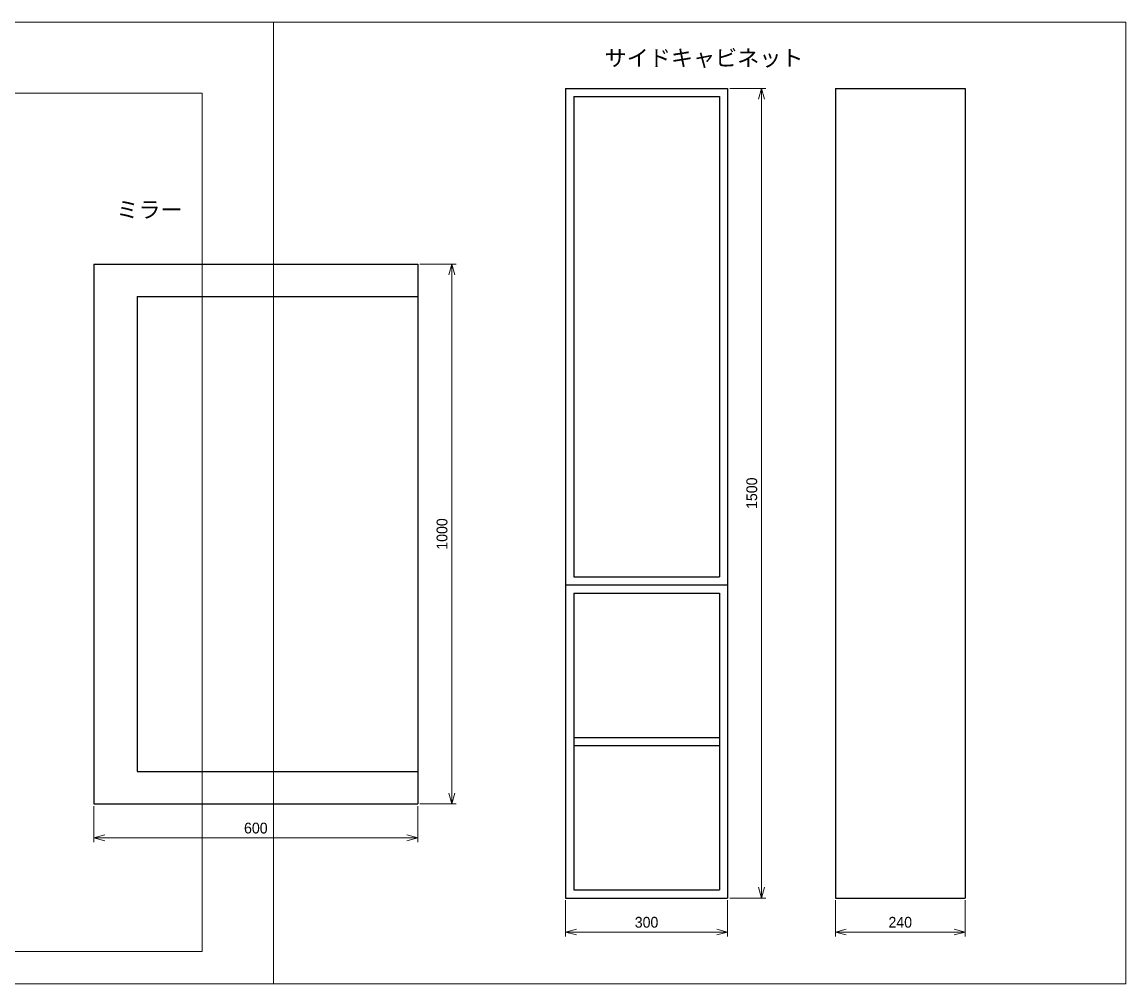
# Model space of a CAD drawing. Header units: millimetres. Extents: x 0 to 4099, y 0 to 1782.
# Tile 2 of 2: x 2054 to 4099, y 0 to 1782. Entities that reach past the tile are written whole.
import ezdxf

# ---------------------------------------------------------------- set-up
doc = ezdxf.new("R2010")
doc.units = ezdxf.units.MM
doc.header["$LTSCALE"] = 0.3
doc.layers.add('HOJO', color=8, linetype='Continuous', lineweight=13, plot=False)
doc.layers.add('寸法', color=2, linetype='Continuous', lineweight=18)
doc.styles.add('MS Pゴシック', font='txt')
doc.dimstyles.new('MyDim S＝1：6', dxfattribs={"dimtxt": 2.5, "dimasz": 2.5, "dimexe": 1, "dimexo": 0.5, "dimgap": 1, "dimtad": 3, "dimdsep": 46, "dimtxsty": 'MS Pゴシック', "dimblk": 'OPEN30', "dimcen": 0, "dimclrd": 256, "dimclre": 256, "dimclrt": 256, "dimazin": 2, "dimtfac": 1, "dimtmove": 0, "dimatfit": 3, "dimldrblk": 'OPEN30', "dimfxl": 1, "dimlwd": 18, "dimlwe": 18, "dimarcsym": 0})

# ---------------------------------------------------------------- blocks, each defined once
blk = doc.blocks.new('_Open30')
at = {"color": 0, "lineweight": -2}
for p, q in [((-1, 0.27), (0, 0)), ((0, 0), (-1, -0.27)), ((0, 0), (-1, 0))]:
    blk.add_line(p, q, dxfattribs=at)
blk = doc.blocks.new('*D7')
at = {"layer": 'Defpoints', "color": 0, "ltscale": 6}
for p in [(2787.5, 1333.6), (2787.5, 333.6), (2850.5, 333.6)]:
    blk.add_point(p, dxfattribs=at)
at = {"layer": '寸法', "lineweight": 18, "ltscale": 6}
for p, q in [((2791.5, 1333.6), (2858.5, 1333.6)), ((2850.5, 1313.6), (2850.5, 353.6)), ((2791.5, 333.6), (2858.5, 333.6))]:
    blk.add_line(p, q, dxfattribs=at)
at = {"layer": '寸法', "lineweight": 18, "ltscale": 6, "xscale": 20, "yscale": 20, "zscale": 20}
for p, rotation in [((2850.5, 1333.6), 90), ((2850.5, 333.6), 270)]:
    blk.add_blockref('_Open30', p, dxfattribs=dict(at, rotation=rotation))
at = {"layer": '寸法', "ltscale": 6, "insert": (2832.5, 833.6), "char_height": 20, "attachment_point": 5, "rotation": 90, "style": 'MS Pゴシック'}
blk.add_mtext('1000', dxfattribs=at)
blk = doc.blocks.new('*D6')
at = {"layer": 'Defpoints', "color": 0, "ltscale": 6}
for p in [(2187.5, 333.6), (2787.5, 333.6), (2787.5, 270.6)]:
    blk.add_point(p, dxfattribs=at)
at = {"layer": '寸法', "lineweight": 18, "ltscale": 6}
for p, q in [((2187.5, 329.6), (2187.5, 262.6)), ((2787.5, 329.6), (2787.5, 262.6)), ((2207.5, 270.6), (2767.5, 270.6))]:
    blk.add_line(p, q, dxfattribs=at)
at = {"layer": '寸法', "lineweight": 18, "ltscale": 6, "xscale": 20, "yscale": 20, "zscale": 20, "rotation": 180}
blk.add_blockref('_Open30', (2187.5, 270.6), dxfattribs=at)
at = {"layer": '寸法', "lineweight": 18, "ltscale": 6, "xscale": 20, "yscale": 20, "zscale": 20}
blk.add_blockref('_Open30', (2787.5, 270.6), dxfattribs=at)
at = {"layer": '寸法', "ltscale": 6, "insert": (2487.5, 288.6), "char_height": 20, "attachment_point": 5, "style": 'MS Pゴシック'}
blk.add_mtext('600', dxfattribs=at)
blk = doc.blocks.new('*D8')
at = {"layer": 'Defpoints', "color": 0, "ltscale": 6}
for p in [(3061.3, 159.1), (3361.3, 159.1), (3361.3, 96.1)]:
    blk.add_point(p, dxfattribs=at)
at = {"layer": '寸法', "lineweight": 18, "ltscale": 6}
for p, q in [((3061.3, 155.1), (3061.3, 88.1)), ((3361.3, 155.1), (3361.3, 88.1)), ((3081.3, 96.1), (3341.3, 96.1))]:
    blk.add_line(p, q, dxfattribs=at)
at = {"layer": '寸法', "lineweight": 18, "ltscale": 6, "xscale": 20, "yscale": 20, "zscale": 20, "rotation": 180}
blk.add_blockref('_Open30', (3061.3, 96.1), dxfattribs=at)
at = {"layer": '寸法', "lineweight": 18, "ltscale": 6, "xscale": 20, "yscale": 20, "zscale": 20}
blk.add_blockref('_Open30', (3361.3, 96.1), dxfattribs=at)
at = {"layer": '寸法', "ltscale": 6, "insert": (3211.3, 114.1), "char_height": 20, "attachment_point": 5, "style": 'MS Pゴシック'}
blk.add_mtext('300', dxfattribs=at)
blk = doc.blocks.new('*D9')
at = {"layer": 'Defpoints', "color": 0, "ltscale": 6}
for p in [(3561.3, 159.1), (3801.3, 159.1), (3801.3, 96.1)]:
    blk.add_point(p, dxfattribs=at)
at = {"layer": '寸法', "lineweight": 18, "ltscale": 6}
for p, q in [((3561.3, 155.1), (3561.3, 88.1)), ((3801.3, 155.1), (3801.3, 88.1)), ((3581.3, 96.1), (3781.3, 96.1))]:
    blk.add_line(p, q, dxfattribs=at)
at = {"layer": '寸法', "lineweight": 18, "ltscale": 6, "xscale": 20, "yscale": 20, "zscale": 20, "rotation": 180}
blk.add_blockref('_Open30', (3561.3, 96.1), dxfattribs=at)
at = {"layer": '寸法', "lineweight": 18, "ltscale": 6, "xscale": 20, "yscale": 20, "zscale": 20}
blk.add_blockref('_Open30', (3801.3, 96.1), dxfattribs=at)
at = {"layer": '寸法', "ltscale": 6, "insert": (3681.3, 114.1), "char_height": 20, "attachment_point": 5, "style": 'MS Pゴシック'}
blk.add_mtext('240', dxfattribs=at)
blk = doc.blocks.new('*D10')
at = {"layer": 'Defpoints', "color": 0, "ltscale": 6}
for p in [(3361.3, 1659.1), (3361.3, 159.1), (3424.3, 159.1)]:
    blk.add_point(p, dxfattribs=at)
at = {"layer": '寸法', "lineweight": 18, "ltscale": 6}
for p, q in [((3365.3, 1659.1), (3432.3, 1659.1)), ((3424.3, 1639.1), (3424.3, 179.1)), ((3365.3, 159.1), (3432.3, 159.1))]:
    blk.add_line(p, q, dxfattribs=at)
at = {"layer": '寸法', "lineweight": 18, "ltscale": 6, "xscale": 20, "yscale": 20, "zscale": 20}
for p, rotation in [((3424.3, 1659.1), 90), ((3424.3, 159.1), 270)]:
    blk.add_blockref('_Open30', p, dxfattribs=dict(at, rotation=rotation))
at = {"layer": '寸法', "ltscale": 6, "insert": (3406.3, 909.1), "char_height": 20, "attachment_point": 5, "rotation": 90, "style": 'MS Pゴシック'}
blk.add_mtext('1500', dxfattribs=at)

msp = doc.modelspace()

# ---------------------------------------------------------------- linework, layer by layer
at = {"ltscale": 6}
for p, q in [((3061.331, 1659.132), (3061.331, 159.132)), ((3061.331, 1659.132), (3361.331, 1659.132)), ((3361.331, 1659.132), (3361.331, 159.132)), ((3561.331, 1659.132), (3561.331, 159.132)), ((3561.331, 1659.132), (3801.331, 1659.132)), ((3801.331, 1659.132), (3801.331, 159.132)), ((3076.331, 1644.132), (3076.331, 754.132)), ((3076.331, 1644.132), (3346.331, 1644.132)), ((3346.331, 1644.132), (3346.331, 754.132)), ((2187.543, 1333.617), (2187.543, 333.617)), ((2187.543, 1333.617), (2787.543, 1333.617)), ((2787.543, 1333.617), (2787.543, 333.617)), ((2267.543, 1273.617), (2267.543, 393.617)), ((2267.543, 1273.617), (2787.543, 1273.617)), ((3061.331, 739.132), (3361.331, 739.132)), ((3076.331, 754.132), (3346.331, 754.132)), ((3076.331, 724.132), (3346.331, 724.132)), ((3076.331, 724.132), (3076.331, 174.132)), ((3346.331, 724.132), (3346.331, 174.132)), ((3076.331, 456.632), (3346.331, 456.632)), ((3076.331, 441.632), (3346.331, 441.632)), ((2267.543, 393.617), (2787.543, 393.617)), ((2187.543, 333.617), (2787.543, 333.617)), ((3076.331, 174.132), (3346.331, 174.132)), ((3061.331, 159.132), (3361.331, 159.132)), ((3561.331, 159.132), (3801.331, 159.132))]:
    msp.add_line(p, q, dxfattribs=at)
at = {"layer": 'HOJO', "ltscale": 6}
for p, q in [((0, 1782), (4099.332, 1782)), ((2460, 1782), (2520, 1782)), ((2520, 1782), (2520, 0)), ((4099.332, 1782), (4099.332, 0)), ((2388, 1650), (150, 1650)), ((2388, 60), (2388, 1650)), ((2388, 60), (150, 60)), ((2520, 0), (0, 0)), ((4099.332, 0), (2520, 0))]:
    msp.add_line(p, q, dxfattribs=at)

# ---------------------------------------------------------------- texts
at = {"ltscale": 6, "char_height": 30, "attachment_point": 7, "style": 'MS Pゴシック'}
for s, insert in [('サイドキャビネット', (3133.693, 1696.823)), ('ミラー', (2229.164, 1417.682))]:
    msp.add_mtext(s, dxfattribs=dict(at, insert=insert))

# ---------------------------------------------------------------- dimensions: what is measured, and where the dimension line sits
at = {"layer": '寸法', "ltscale": 6}
for base, p1, p2, picture, middle in [((3424.331, 159.132), (3361.331, 1659.132), (3361.331, 159.132), '*D10', (3406.331, 909.132)), ((2850.543, 333.617), (2787.543, 1333.617), (2787.543, 333.617), '*D7', (2832.543, 833.617))]:
    dim = msp.add_linear_dim(base=base, p1=p1, p2=p2, angle=90, dimstyle='MyDim S＝1：6', dxfattribs=at)
    dim.commit()
    dim.dimension.update_dxf_attribs({"geometry": picture, "text_midpoint": middle})
for base, p1, p2, picture, middle in [((2787.543, 270.617), (2187.543, 333.617), (2787.543, 333.617), '*D6', (2487.543, 288.617)), ((3361.331, 96.132), (3061.331, 159.132), (3361.331, 159.132), '*D8', (3211.331, 114.132)), ((3801.331, 96.132), (3561.331, 159.132), (3801.331, 159.132), '*D9', (3681.331, 114.132))]:
    dim = msp.add_linear_dim(base=base, p1=p1, p2=p2, dimstyle='MyDim S＝1：6', dxfattribs=at)
    dim.commit()
    dim.dimension.update_dxf_attribs({"geometry": picture, "text_midpoint": middle})

doc.saveas('drawing.dxf')
